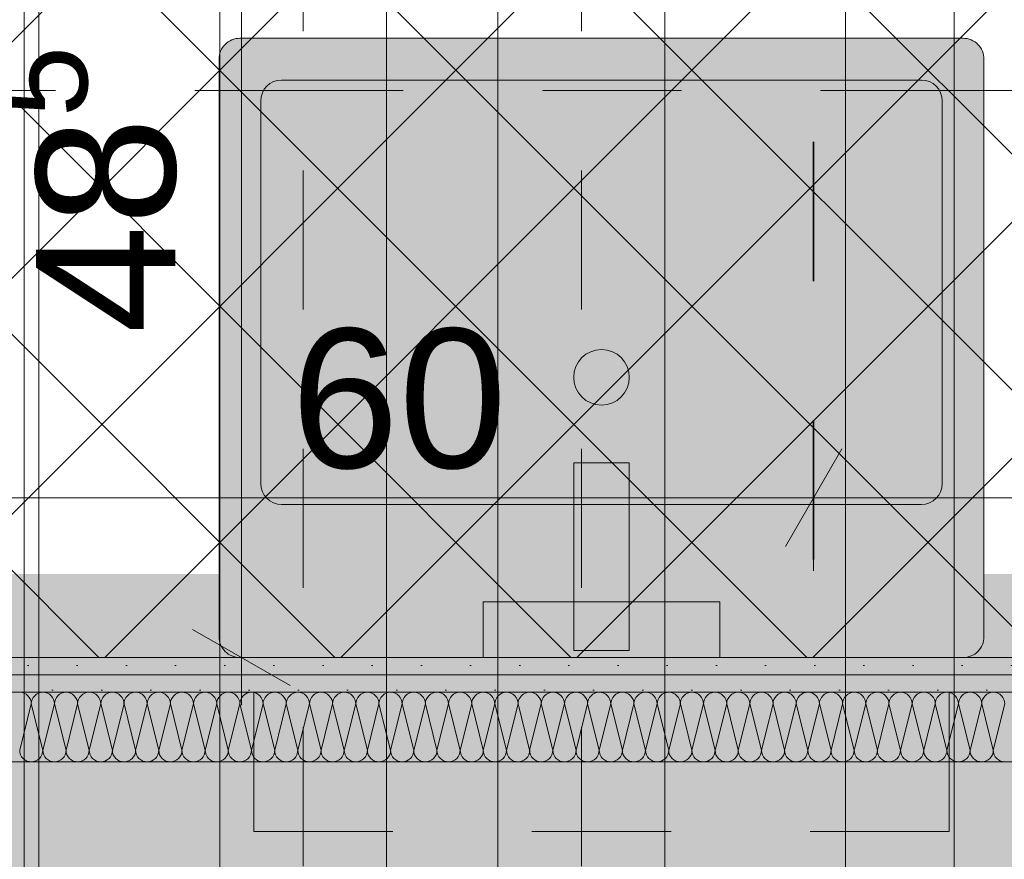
# Model space of a CAD drawing. Header units: metres. Extents: x -3.6 to 84.5, y -11 to 16.8.
# Tile 207 of 256: x 42.8 to 43.5, y 4 to 4.6. Entities that reach past the tile are written whole.
import ezdxf

# ---------------------------------------------------------------- set-up
doc = ezdxf.new("R2010")
doc.units = ezdxf.units.M
doc.header["$MEASUREMENT"] = 0
for name, pattern in [('Achse', [0.2, 0.1, -0.05, 0, -0.05]), ('Punktlinie weit', [0.06, 0.01, -0.05]), ('Schnittlinie', [0.3, 0.15, -0.075, 0, -0.075]), ('STRICHPUNKT', [0.015, 0.0075, -0.00375, 0, -0.00375])]:
    doc.linetypes.add(name, pattern=pattern)
for name, color, linetype in [('154 - Bemaßung_ Beschriftung.Ausbau - Deckenspiegel', 7, 'Continuous'), ('203 - Marker.Schnitt - Ausbaudetail SA', 7, 'Continuous'), ('305 - Elemente.Linie_ Schraffur - Deckenspiegel', 7, 'Continuous'), ('612 - Struktur.Stahlbau', 7, 'Continuous'), ('Neubau_606 - Struktur.Wand Innen Ausbau', 7, 'Continuous'), ('Neubau_651 - Abdeckung.Decke abgehängt_ bekleidet', 7, 'Continuous'), ('Neubau_702 - Einrichtung.Möbel Sanitär', 7, 'Continuous'), ('Neubau_802 - HKLSE.Sanitär', 7, 'Continuous')]:
    doc.layers.add(name, color=color, linetype=linetype)
doc.styles.add('ERSTELLTER_STIL_2', font='txt')
doc.dimstyles.new('ERSTELLTER_STIL__2', dxfattribs={"dimtxt": 0.1, "dimasz": 0.0532, "dimexe": 0.18, "dimexo": 0.0625, "dimgap": 0, "dimtad": 1, "dimzin": 0, "dimdsep": 46, "dimtxsty": 'ERSTELLTER_STIL_2', "dimblk": 'ARROWHEAD_2', "dimblk1": 'ARROWHEAD_2', "dimblk2": 'ARROWHEAD_2', "dimcen": 0.09, "dimse1": 1, "dimse2": 1, "dimclrd": 7, "dimclre": 7, "dimclrt": 7, "dimazin": 0, "dimtfac": 1, "dimtdec": 4, "dimtmove": 2, "dimatfit": 3, "dimfxl": 1, "dimtolj": 1, "dimtzin": 0, "dimarcsym": 0})
doc.dimstyles.new('ERSTELLTER_STIL__3', dxfattribs={"dimtxt": 0.1, "dimasz": 0.0532, "dimexe": 0.18, "dimexo": 0.0625, "dimgap": 0, "dimtad": 1, "dimtih": 1, "dimtoh": 1, "dimzin": 0, "dimdsep": 46, "dimtxsty": 'ERSTELLTER_STIL_2', "dimblk": 'ARROWHEAD_2', "dimblk1": 'ARROWHEAD_2', "dimblk2": 'ARROWHEAD_2', "dimcen": 0.09, "dimse1": 1, "dimse2": 1, "dimclrd": 7, "dimclre": 7, "dimclrt": 7, "dimazin": 0, "dimtfac": 1, "dimtdec": 4, "dimtmove": 0, "dimatfit": 3, "dimfxl": 1, "dimtolj": 1, "dimtzin": 0, "dimarcsym": 0})
pattern_1 = [(45, (0, 0), (-0.01767767, 0.01767767), [0, -0.025])]

# ---------------------------------------------------------------- blocks, each defined once
blk = doc.blocks.new('*X160')
at = {"layer": 'Neubau_606 - Struktur.Wand Innen Ausbau', "color": 7, "linetype": 'Continuous', "lineweight": 5}
for p, q in [((42.8, 4.12666), (42.79167, 4.09333)), ((42.8, 4.12666), (42.80833, 4.09333)), ((42.81667, 4.12666), (42.80833, 4.09333)), ((42.81667, 4.12666), (42.825, 4.09333)), ((42.83333, 4.12666), (42.825, 4.09333)), ((42.83333, 4.12666), (42.84167, 4.09333)), ((42.85, 4.12666), (42.84167, 4.09333)), ((42.85, 4.12666), (42.85833, 4.09333)), ((42.86667, 4.12666), (42.85833, 4.09333)), ((42.86667, 4.12666), (42.875, 4.09333)), ((42.88333, 4.12666), (42.875, 4.09333)), ((42.88333, 4.12666), (42.89167, 4.09333)), ((42.9, 4.12666), (42.89167, 4.09333)), ((42.9, 4.12666), (42.90833, 4.09333)), ((42.91667, 4.12666), (42.90833, 4.09333)), ((42.91667, 4.12666), (42.925, 4.09333)), ((42.93333, 4.12666), (42.925, 4.09333)), ((42.93333, 4.12666), (42.94167, 4.09333)), ((42.95, 4.12666), (42.94167, 4.09333)), ((42.95, 4.12666), (42.95833, 4.09333)), ((42.96667, 4.12666), (42.95833, 4.09333)), ((42.96667, 4.12666), (42.975, 4.09333)), ((42.98333, 4.12666), (42.975, 4.09333)), ((42.98333, 4.12666), (42.99167, 4.09333)), ((43, 4.12666), (42.99167, 4.09333)), ((43, 4.12666), (43.00833, 4.09333)), ((43.01667, 4.12666), (43.00833, 4.09333)), ((43.01667, 4.12666), (43.025, 4.09333)), ((43.03333, 4.12666), (43.025, 4.09333)), ((43.03333, 4.12666), (43.04167, 4.09333)), ((43.05, 4.12666), (43.04167, 4.09333)), ((43.05, 4.12666), (43.05833, 4.09333)), ((43.06667, 4.12666), (43.05833, 4.09333)), ((43.06667, 4.12666), (43.075, 4.09333)), ((43.08333, 4.12666), (43.075, 4.09333)), ((43.08333, 4.12666), (43.09167, 4.09333)), ((43.1, 4.12666), (43.09167, 4.09333)), ((43.1, 4.12666), (43.10833, 4.09333)), ((43.11667, 4.12666), (43.10833, 4.09333)), ((43.11667, 4.12666), (43.125, 4.09333)), ((43.13333, 4.12666), (43.125, 4.09333)), ((43.13333, 4.12666), (43.14167, 4.09333)), ((43.15, 4.12666), (43.14167, 4.09333)), ((43.15, 4.12666), (43.15833, 4.09333)), ((43.16667, 4.12666), (43.15833, 4.09333)), ((43.16667, 4.12666), (43.175, 4.09333)), ((43.18333, 4.12666), (43.175, 4.09333)), ((43.18333, 4.12666), (43.19167, 4.09333)), ((43.2, 4.12666), (43.19167, 4.09333)), ((43.2, 4.12666), (43.20833, 4.09333)), ((43.21667, 4.12666), (43.20833, 4.09333)), ((43.21667, 4.12666), (43.225, 4.09333)), ((43.23333, 4.12666), (43.225, 4.09333)), ((43.23333, 4.12666), (43.24167, 4.09333)), ((43.25, 4.12666), (43.24167, 4.09333)), ((43.25, 4.12666), (43.25833, 4.09333)), ((43.26667, 4.12666), (43.25833, 4.09333)), ((43.26667, 4.12666), (43.275, 4.09333)), ((43.28333, 4.12666), (43.275, 4.09333)), ((43.28333, 4.12666), (43.29167, 4.09333)), ((43.3, 4.12666), (43.29167, 4.09333)), ((43.3, 4.12666), (43.30833, 4.09333)), ((43.31667, 4.12666), (43.30833, 4.09333)), ((43.31667, 4.12666), (43.325, 4.09333)), ((43.33333, 4.12666), (43.325, 4.09333)), ((43.33333, 4.12666), (43.34167, 4.09333)), ((43.35, 4.12666), (43.34167, 4.09333)), ((43.35, 4.12666), (43.35833, 4.09333)), ((43.36667, 4.12666), (43.35833, 4.09333)), ((43.36667, 4.12666), (43.375, 4.09333)), ((43.38333, 4.12666), (43.375, 4.09333)), ((43.38333, 4.12666), (43.39167, 4.09333)), ((43.4, 4.12666), (43.39167, 4.09333)), ((43.4, 4.12666), (43.40833, 4.09333)), ((43.41667, 4.12666), (43.40833, 4.09333)), ((43.41667, 4.12666), (43.425, 4.09333)), ((43.43333, 4.12666), (43.425, 4.09333)), ((43.43333, 4.12666), (43.44167, 4.09333)), ((43.45, 4.12666), (43.44167, 4.09333)), ((43.45, 4.12666), (43.45833, 4.09333)), ((43.46667, 4.12666), (43.45833, 4.09333)), ((43.46667, 4.12666), (43.475, 4.09333)), ((43.48333, 4.12666), (43.475, 4.09333)), ((43.48333, 4.12666), (43.49167, 4.09333)), ((43.5, 4.12666), (43.49167, 4.09333))]:
    blk.add_line(p, q, dxfattribs=at)
for centre, start, end in [((42.79167, 4.12666), 0.00002, 90.00002), ((42.80833, 4.12666), 90.00002, 180.00002), ((42.80833, 4.12666), 0.00002, 90.00002), ((42.825, 4.12666), 90.00002, 180.00002), ((42.825, 4.12666), 0.00002, 90.00002), ((42.84167, 4.12666), 90.00002, 180.00002), ((42.84167, 4.12666), 0.00002, 90.00002), ((42.85833, 4.12666), 90.00002, 180.00002), ((42.85833, 4.12666), 0.00002, 90.00002), ((42.875, 4.12666), 90.00002, 180.00002), ((42.875, 4.12666), 0.00002, 90.00002), ((42.89167, 4.12666), 90.00002, 180.00002), ((42.89167, 4.12666), 0.00002, 90.00002), ((42.90833, 4.12666), 90.00002, 180.00002), ((42.90833, 4.12666), 0.00002, 90.00002), ((42.925, 4.12666), 90.00002, 180.00002), ((42.925, 4.12666), 0.00002, 90.00002), ((42.94167, 4.12666), 90.00002, 180.00002), ((42.94167, 4.12666), 0.00002, 90.00002), ((42.95833, 4.12666), 90.00002, 180.00002), ((42.95833, 4.12666), 0.00002, 90.00002), ((42.975, 4.12666), 90.00002, 180.00002), ((42.975, 4.12666), 0.00002, 90.00002), ((42.99167, 4.12666), 90.00002, 180.00002), ((42.99167, 4.12666), 0.00002, 90.00002), ((43.00833, 4.12666), 90.00002, 180.00002), ((43.00833, 4.12666), 0.00002, 90.00002), ((43.025, 4.12666), 90.00002, 180.00002), ((43.025, 4.12666), 0.00002, 90.00002), ((43.04167, 4.12666), 90.00002, 180.00002), ((43.04167, 4.12666), 0.00002, 90.00002), ((43.05833, 4.12666), 90.00002, 180.00002), ((43.05833, 4.12666), 0.00002, 90.00002), ((43.075, 4.12666), 90.00002, 180.00002), ((43.075, 4.12666), 0.00002, 90.00002), ((43.09167, 4.12666), 90.00002, 180.00002), ((43.09167, 4.12666), 0.00002, 90.00002), ((43.10833, 4.12666), 90.00002, 180.00002), ((43.10833, 4.12666), 0.00002, 90.00002), ((43.125, 4.12666), 90.00002, 180.00002), ((43.125, 4.12666), 0.00002, 90.00002), ((43.14167, 4.12666), 90.00002, 180.00002), ((43.14167, 4.12666), 0.00002, 90.00002), ((43.15833, 4.12666), 90.00002, 180.00002), ((43.15833, 4.12666), 0.00002, 90.00002), ((43.175, 4.12666), 90.00002, 180.00002), ((43.175, 4.12666), 0.00002, 90.00002), ((43.19167, 4.12666), 90.00002, 180.00002), ((43.19167, 4.12666), 0.00002, 90.00002), ((43.20833, 4.12666), 90.00002, 180.00002), ((43.20833, 4.12666), 0.00002, 90.00002), ((43.225, 4.12666), 90.00002, 180.00002), ((43.225, 4.12666), 0.00002, 90.00002), ((43.24167, 4.12666), 90.00002, 180.00002), ((43.24167, 4.12666), 0.00002, 90.00002), ((43.25833, 4.12666), 90.00002, 180.00002), ((43.25833, 4.12666), 0.00002, 90.00002), ((43.275, 4.12666), 90.00002, 180.00002), ((43.275, 4.12666), 0.00002, 90.00002), ((43.29167, 4.12666), 90.00002, 180.00002), ((43.29167, 4.12666), 0.00002, 90.00002), ((43.30833, 4.12666), 90.00002, 180.00002), ((43.30833, 4.12666), 0.00002, 90.00002), ((43.325, 4.12666), 90.00002, 180.00002), ((43.325, 4.12666), 0.00002, 90.00002), ((43.34167, 4.12666), 90.00002, 180.00002), ((43.34167, 4.12666), 0.00002, 90.00002), ((43.35833, 4.12666), 90.00002, 180.00002), ((43.35833, 4.12666), 0.00002, 90.00002), ((43.375, 4.12666), 90.00002, 180.00002), ((43.375, 4.12666), 0.00002, 90.00002), ((43.39167, 4.12666), 90.00002, 180.00002), ((43.39167, 4.12666), 0.00002, 90.00002), ((43.40833, 4.12666), 90.00002, 180.00002), ((43.40833, 4.12666), 0.00002, 90.00002), ((43.425, 4.12666), 90.00002, 180.00002), ((43.425, 4.12666), 0.00002, 90.00002), ((43.44167, 4.12666), 90.00002, 180.00002), ((43.44167, 4.12666), 0.00002, 90.00002), ((43.45833, 4.12666), 90.00002, 180.00002), ((43.45833, 4.12666), 0.00002, 90.00002), ((43.475, 4.12666), 90.00002, 180.00002), ((43.475, 4.12666), 0.00002, 90.00002), ((43.49167, 4.12666), 90.00002, 180.00002), ((43.49167, 4.12666), 0.00002, 90.00002), ((42.8, 4.09333), 180.00002, 270.00002), ((42.8, 4.09333), 270.00002, 0.00002), ((42.81667, 4.09333), 180.00002, 270.00002), ((42.81667, 4.09333), 270.00002, 0.00002), ((42.83333, 4.09333), 180.00002, 270.00002), ((42.83333, 4.09333), 270.00002, 0.00002), ((42.85, 4.09333), 180.00002, 270.00002), ((42.85, 4.09333), 270.00002, 0.00002), ((42.86667, 4.09333), 180.00002, 270.00002), ((42.86667, 4.09333), 270.00002, 0.00002), ((42.88333, 4.09333), 180.00002, 270.00002), ((42.88333, 4.09333), 270.00002, 0.00002), ((42.9, 4.09333), 180.00002, 270.00002), ((42.9, 4.09333), 270.00002, 0.00002), ((42.91667, 4.09333), 180.00002, 270.00002), ((42.91667, 4.09333), 270.00002, 0.00002), ((42.93333, 4.09333), 180.00002, 270.00002), ((42.93333, 4.09333), 270.00002, 0.00002), ((42.95, 4.09333), 180.00002, 270.00002), ((42.95, 4.09333), 270.00002, 0.00002), ((42.96667, 4.09333), 180.00002, 270.00002), ((42.96667, 4.09333), 270.00002, 0.00002), ((42.98333, 4.09333), 180.00002, 270.00002), ((42.98333, 4.09333), 270.00002, 0.00002), ((43, 4.09333), 180.00002, 270.00002), ((43, 4.09333), 270.00002, 0.00002), ((43.01667, 4.09333), 180.00002, 270.00002), ((43.01667, 4.09333), 270.00002, 0.00002), ((43.03333, 4.09333), 180.00002, 270.00002), ((43.03333, 4.09333), 270.00002, 0.00002), ((43.05, 4.09333), 180.00002, 270.00002), ((43.05, 4.09333), 270.00002, 0.00002), ((43.06667, 4.09333), 180.00002, 270.00002), ((43.06667, 4.09333), 270.00002, 0.00002), ((43.08333, 4.09333), 180.00002, 270.00002), ((43.08333, 4.09333), 270.00002, 0.00002), ((43.1, 4.09333), 180.00002, 270.00002), ((43.1, 4.09333), 270.00002, 0.00002), ((43.11667, 4.09333), 180.00002, 270.00002), ((43.11667, 4.09333), 270.00002, 0.00002), ((43.13333, 4.09333), 180.00002, 270.00002), ((43.13333, 4.09333), 270.00002, 0.00002), ((43.15, 4.09333), 180.00002, 270.00002), ((43.15, 4.09333), 270.00002, 0.00002), ((43.16667, 4.09333), 180.00002, 270.00002), ((43.16667, 4.09333), 270.00002, 0.00002), ((43.18333, 4.09333), 180.00002, 270.00002), ((43.18333, 4.09333), 270.00002, 0.00002), ((43.2, 4.09333), 180.00002, 270.00002), ((43.2, 4.09333), 270.00002, 0.00002), ((43.21667, 4.09333), 180.00002, 270.00002), ((43.21667, 4.09333), 270.00002, 0.00002), ((43.23333, 4.09333), 180.00002, 270.00002), ((43.23333, 4.09333), 270.00002, 0.00002), ((43.25, 4.09333), 180.00002, 270.00002), ((43.25, 4.09333), 270.00002, 0.00002), ((43.26667, 4.09333), 180.00002, 270.00002), ((43.26667, 4.09333), 270.00002, 0.00002), ((43.28333, 4.09333), 180.00002, 270.00002), ((43.28333, 4.09333), 270.00002, 0.00002), ((43.3, 4.09333), 180.00002, 270.00002), ((43.3, 4.09333), 270.00002, 0.00002), ((43.31667, 4.09333), 180.00002, 270.00002), ((43.31667, 4.09333), 270.00002, 0.00002), ((43.33333, 4.09333), 180.00002, 270.00002), ((43.33333, 4.09333), 270.00002, 0.00002), ((43.35, 4.09333), 180.00002, 270.00002), ((43.35, 4.09333), 270.00002, 0.00002), ((43.36667, 4.09333), 180.00002, 270.00002), ((43.36667, 4.09333), 270.00002, 0.00002), ((43.38333, 4.09333), 180.00002, 270.00002), ((43.38333, 4.09333), 270.00002, 0.00002), ((43.4, 4.09333), 180.00002, 270.00002), ((43.4, 4.09333), 270.00002, 0.00002), ((43.41667, 4.09333), 180.00002, 270.00002), ((43.41667, 4.09333), 270.00002, 0.00002), ((43.43333, 4.09333), 180.00002, 270.00002), ((43.43333, 4.09333), 270.00002, 0.00002), ((43.45, 4.09333), 180.00002, 270.00002), ((43.45, 4.09333), 270.00002, 0.00002), ((43.46667, 4.09333), 180.00002, 270.00002), ((43.46667, 4.09333), 270.00002, 0.00002), ((43.48333, 4.09333), 180.00002, 270.00002), ((43.48333, 4.09333), 270.00002, 0.00002), ((43.5, 4.09333), 180.00002, 270.00002)]:
    blk.add_arc(centre, 0.00833, start, end, dxfattribs=at)
blk = doc.blocks.new('*D191')
at = {"layer": '154 - Bemaßung_ Beschriftung.Ausbau - Deckenspiegel', "color": 7, "linetype": 'Continuous', "lineweight": 5}
for p, q in [((42.43499, 4.22235), (42.43499, 4.32735)), ((42.76249, 4.22235), (42.76249, 4.32735)), ((42.4552, 4.30985), (42.41478, 4.23985)), ((42.7827, 4.30985), (42.74228, 4.23985)), ((42.40076, 4.27485), (42.43499, 4.27485)), ((42.43499, 4.27485), (42.76249, 4.27485))]:
    blk.add_line(p, q, dxfattribs=at)
at = {"layer": '154 - Bemaßung_ Beschriftung.Ausbau - Deckenspiegel', "color": 7, "lineweight": 5, "insert": (42.47277, 4.29314), "char_height": 0.1, "attachment_point": 7, "style": 'ERSTELLTER_STIL_2'}
blk.add_mtext('\\A1;{\\pql;\\fArial|b0|i0|c0|p38;32\\fArial|b0|i0|c0|p38;\\A1{\\H.66x;\\S75^  ;}}', dxfattribs=at)
blk = doc.blocks.new('ARROWHEAD_2')
at = {"color": 0, "linetype": 'Continuous', "lineweight": 0}
for p, q in [((-0.378, -0.655), (0.378, 0.655)), ((0, 0), (-1, 0))]:
    blk.add_line(p, q, dxfattribs=at)
blk = doc.blocks.new('*D192')
at = {"layer": '154 - Bemaßung_ Beschriftung.Ausbau - Deckenspiegel', "color": 7, "linetype": 'Continuous', "lineweight": 5}
for p, q in [((42.76249, 4.22235), (42.76249, 4.32735)), ((43.36249, 4.22235), (43.36249, 4.32735)), ((42.7827, 4.30985), (42.74228, 4.23985)), ((43.3827, 4.30985), (43.34228, 4.23985)), ((42.76249, 4.27485), (43.36249, 4.27485))]:
    blk.add_line(p, q, dxfattribs=at)
at = {"layer": '154 - Bemaßung_ Beschriftung.Ausbau - Deckenspiegel', "color": 7, "lineweight": 5, "insert": (42.9866, 4.29485), "char_height": 0.1, "attachment_point": 7, "style": 'ERSTELLTER_STIL_2'}
blk.add_mtext('\\A1;{\\pql;\\fArial|b0|i0|c0|p38;60}', dxfattribs=at)
blk = doc.blocks.new('*D193')
at = {"layer": '154 - Bemaßung_ Beschriftung.Ausbau - Deckenspiegel', "color": 7, "linetype": 'Continuous', "lineweight": 5}
for p, q in [((43.36249, 4.22235), (43.36249, 4.32735)), ((43.96249, 4.22235), (43.96249, 4.32735)), ((43.3827, 4.30985), (43.34228, 4.23985)), ((43.9827, 4.30985), (43.94228, 4.23985)), ((43.36249, 4.27485), (43.96249, 4.27485))]:
    blk.add_line(p, q, dxfattribs=at)
at = {"layer": '154 - Bemaßung_ Beschriftung.Ausbau - Deckenspiegel', "color": 7, "lineweight": 5, "insert": (43.5866, 4.29485), "char_height": 0.1, "attachment_point": 7, "style": 'ERSTELLTER_STIL_2'}
blk.add_mtext('\\A1;{\\pql;\\fArial|b0|i0|c0|p38;60}', dxfattribs=at)
blk = doc.blocks.new('*D200')
at = {"layer": '154 - Bemaßung_ Beschriftung.Ausbau - Deckenspiegel', "color": 7, "linetype": 'Continuous', "lineweight": 5}
for p, q in [((42.91603, 4.6652), (42.98603, 4.62479)), ((43.00353, 4.645), (42.89853, 4.645)), ((42.95103, 4.16), (42.95103, 4.645)), ((42.91603, 4.1802), (42.98603, 4.13979)), ((43.00353, 4.16), (42.89853, 4.16)), ((42.95103, 4.12577), (42.95103, 4.16))]:
    blk.add_line(p, q, dxfattribs=at)
at = {"layer": '154 - Bemaßung_ Beschriftung.Ausbau - Deckenspiegel', "color": 7, "lineweight": 5, "insert": (42.93268, 4.39293), "char_height": 0.1, "attachment_point": 7, "rotation": 90, "style": 'ERSTELLTER_STIL_2'}
blk.add_mtext('\\A1;{\\pql;\\fArial|b0|i0|c0|p38;48\\fArial|b0|i0|c0|p38;\\A1{\\H.66x;\\S5^  ;}}', dxfattribs=at)

msp = doc.modelspace()

# ---------------------------------------------------------------- hatches: boundary and pattern name
at = {"layer": '612 - Struktur.Stahlbau', "linetype": 'Continuous', "lineweight": 0, "true_color": 0x006a00}
msp.add_hatch(color=96, dxfattribs=at).paths.add_polyline_path([(40.19933, 4.21998), (47.03, 4.21998), (47.03, 3.71998), (40.19933, 3.71998)])
at = {"layer": 'Neubau_606 - Struktur.Wand Innen Ausbau', "linetype": 'Continuous', "lineweight": 0, "true_color": 0x000000}
h = msp.add_hatch(dxfattribs=at)
h.set_pattern_fill('Gips_0001', color=18, style=0, pattern_type=2)
h.set_pattern_definition(pattern_1)
h.paths.add_polyline_path([(42.73499, 4.1475), (44.37749, 4.1475), (44.37749, 4.16), (42.73499, 4.16)])
h = msp.add_hatch(dxfattribs=at)
h.set_pattern_fill('Gips_0001', color=18, style=0, pattern_type=2)
h.set_pattern_definition(pattern_1)
h.paths.add_polyline_path([(42.72249, 4.135), (44.36499, 4.135), (44.36499, 4.1475), (42.72249, 4.1475)])
at = {"layer": 'Neubau_651 - Abdeckung.Decke abgehängt_ bekleidet', "linetype": 'Continuous', "lineweight": 13, "true_color": 0xffbfbf}
h = msp.add_hatch(dxfattribs=at)
h.set_pattern_fill('Raster_20x20_Diagonal_0001', color=254, style=0, pattern_type=2)
h.set_pattern_definition([(45, (0, 0), (-0.0848528, 0.0848528), []), (135, (0, 0), (0.0848528, 0.0848528), [])])
h.paths.add_polyline_path([(42.43499, 4.16), (44.28999, 4.16), (44.28999, 5.13048), (42.43499, 5.13048)])
at = {"layer": 'Neubau_702 - Einrichtung.Möbel Sanitär', "linetype": 'Continuous', "lineweight": 0, "true_color": 0x3a3a3a}
for points in [[(42.94999, 4.16), (43.46999, 4.16, 0.414214), (43.48499, 4.175), (43.48499, 4.59, 0.414214), (43.46999, 4.605), (42.94999, 4.605, 0.414214), (42.93499, 4.59), (42.93499, 4.175, 0.414214)], [(43.18999, 4.3), (43.18999, 4.165), (43.22999, 4.165), (43.22999, 4.3)], [(43.12499, 4.2), (43.12499, 4.16), (43.29499, 4.16), (43.29499, 4.2)]]:
    msp.add_hatch(color=250, dxfattribs=at).paths.add_polyline_path(points)

# ---------------------------------------------------------------- linework, layer by layer
at = {"layer": '203 - Marker.Schnitt - Ausbaudetail SA', "color": 7, "linetype": 'Schnittlinie', "lineweight": 13}
msp.add_line((47.56749, 4.56746), (39.69249, 4.56746), dxfattribs=at)
at = {"layer": '305 - Elemente.Linie_ Schraffur - Deckenspiegel', "color": 7, "linetype": 'Continuous', "lineweight": 9}
for p, q in [((42.795, 5.31), (42.795, 0.645)), ((43.4635, 5.31), (43.4635, 0.645))]:
    msp.add_line(p, q, dxfattribs=at)
at = {"layer": '305 - Elemente.Linie_ Schraffur - Deckenspiegel', "color": 7, "linetype": 'STRICHPUNKT', "lineweight": 9}
for p, q in [((42.9955, 5.31), (42.9955, 0.645)), ((43.1955, 5.31), (43.1955, 0.645))]:
    msp.add_line(p, q, dxfattribs=at)
at = {"layer": '305 - Elemente.Linie_ Schraffur - Deckenspiegel', "color": 7, "linetype": 'Continuous', "lineweight": 9, "flags": 128}
msp.add_lwpolyline([(42.8055, 5.31), (43.3855, 5.31), (43.3855, 0.645), (42.8055, 0.645)], close=True, dxfattribs=at)
at = {"layer": '305 - Elemente.Linie_ Schraffur - Deckenspiegel', "color": 7, "linetype": 'Continuous', "lineweight": 9}
for points in [[(42.9355, 0.645), (43.0555, 0.645), (43.0555, 5.31), (42.9355, 5.31)], [(43.1355, 0.645), (43.2555, 0.645), (43.2555, 5.31), (43.1355, 5.31)]]:
    msp.add_lwpolyline(points, close=True, dxfattribs=at)
at = {"layer": 'Neubau_606 - Struktur.Wand Innen Ausbau', "color": 1, "linetype": 'Continuous', "lineweight": 5}
for p, q in [((44.36499, 4.1475), (42.72249, 4.1475)), ((44.31499, 4.135), (42.70999, 4.135))]:
    msp.add_line(p, q, dxfattribs=at)
at = {"layer": 'Neubau_606 - Struktur.Wand Innen Ausbau', "color": 1, "linetype": 'Continuous', "lineweight": 5, "flags": 128}
for points in [[(44.28999, 4.16), (42.73499, 4.16)], [(42.65999, 4.085), (44.31499, 4.085)]]:
    msp.add_lwpolyline(points, dxfattribs=at)
at = {"layer": 'Neubau_651 - Abdeckung.Decke abgehängt_ bekleidet', "color": 1, "linetype": 'Achse', "lineweight": 35}
msp.add_line((43.36249, 5.13048), (43.36249, 4.16), dxfattribs=at)
at = {"layer": 'Neubau_651 - Abdeckung.Decke abgehängt_ bekleidet', "color": 1, "linetype": 'Punktlinie weit', "lineweight": 13, "flags": 128}
msp.add_lwpolyline([(42.43499, 4.16), (44.28999, 4.16), (44.28999, 5.13048), (42.43499, 5.13048)], close=True, dxfattribs=at)
at = {"layer": 'Neubau_702 - Einrichtung.Möbel Sanitär', "color": 7, "linetype": 'Continuous', "lineweight": 9, "true_color": 0xebebeb}
for p, q in [((43.43999, 4.575), (42.97999, 4.575)), ((42.96499, 4.56), (42.96499, 4.285)), ((43.45499, 4.285), (43.45499, 4.56)), ((42.97999, 4.27), (43.43999, 4.27))]:
    msp.add_line(p, q, dxfattribs=at)
at = {"layer": 'Neubau_702 - Einrichtung.Möbel Sanitär', "color": 7, "linetype": 'Continuous', "lineweight": 9, "true_color": 0xebebeb, "flags": 128}
msp.add_lwpolyline([(42.94999, 4.16), (43.46999, 4.16, 0.414214), (43.48499, 4.175), (43.48499, 4.59, 0.414214), (43.46999, 4.605), (42.94999, 4.605, 0.414214), (42.93499, 4.59), (42.93499, 4.175, 0.414214)], format="xyb", close=True, dxfattribs=at)
for points in [[(43.18999, 4.3), (43.22999, 4.3), (43.22999, 4.165), (43.18999, 4.165)], [(43.12499, 4.2), (43.29499, 4.2), (43.29499, 4.16), (43.12499, 4.16)]]:
    msp.add_lwpolyline(points, close=True, dxfattribs=at)
at = {"layer": 'Neubau_702 - Einrichtung.Möbel Sanitär', "color": 7, "linetype": 'Continuous', "lineweight": 9, "true_color": 0xebebeb}
msp.add_circle((43.20999, 4.36135), 0.02, dxfattribs=at)
for centre, start, end in [((42.97999, 4.56), 90, 180), ((43.43999, 4.56), 0, 90), ((42.97999, 4.285), 180, 270), ((43.43999, 4.285), 270, 0)]:
    msp.add_arc(centre, 0.015, start, end, dxfattribs=at)
at = {"layer": 'Neubau_802 - HKLSE.Sanitär', "color": 1, "linetype": 'STRICHPUNKT', "lineweight": 9, "flags": 128}
for points in [[(42.95999, 4.035), (42.95999, 4.135)], [(42.95999, 4.135), (43.45999, 4.135)], [(43.45999, 4.135), (43.45999, 4.035)], [(43.45999, 4.035), (42.95999, 4.035)]]:
    msp.add_lwpolyline(points, dxfattribs=at)

# ---------------------------------------------------------------- block references
at = {"layer": 'Neubau_606 - Struktur.Wand Innen Ausbau', "color": 1, "lineweight": 13}
msp.add_blockref('*X160', (0, 0), dxfattribs=at)

# ---------------------------------------------------------------- dimensions: what is measured, and where the dimension line sits
at = {"layer": '154 - Bemaßung_ Beschriftung.Ausbau - Deckenspiegel', "color": 7, "linetype": 'Continuous', "lineweight": 5}
for base, p1, p2, picture, middle in [((42.76249, 4.27485), (42.43499, 4.46), (42.76249, 5.13048), '*D191', (42.72218, 4.34485)), ((43.36249, 4.27485), (42.76249, 5.13048), (43.36249, 5.13048), '*D192', (43.06284, 4.34485)), ((43.96249, 4.27485), (43.36249, 5.13048), (43.96249, 5.13048), '*D193', (43.66284, 4.34485))]:
    dim = msp.add_linear_dim(base=base, p1=p1, p2=p2, dimstyle='ERSTELLTER_STIL__3', dxfattribs=at)
    dim.commit()
    dim.dimension.update_dxf_attribs({"geometry": picture, "text_midpoint": middle, "dimtype": 160})
dim = msp.add_linear_dim(base=(42.9510314, 4.6449968), p1=(42.4349902, 4.1599974), p2=(42.4349902, 4.6449968), angle=90, dimstyle='ERSTELLTER_STIL__2', dxfattribs=at)
dim.commit()
dim.dimension.update_dxf_attribs({"geometry": '*D200', "text_midpoint": (42.8810314, 4.6042265), "dimtype": 160, "text_rotation": 90})

doc.saveas('drawing.dxf')
